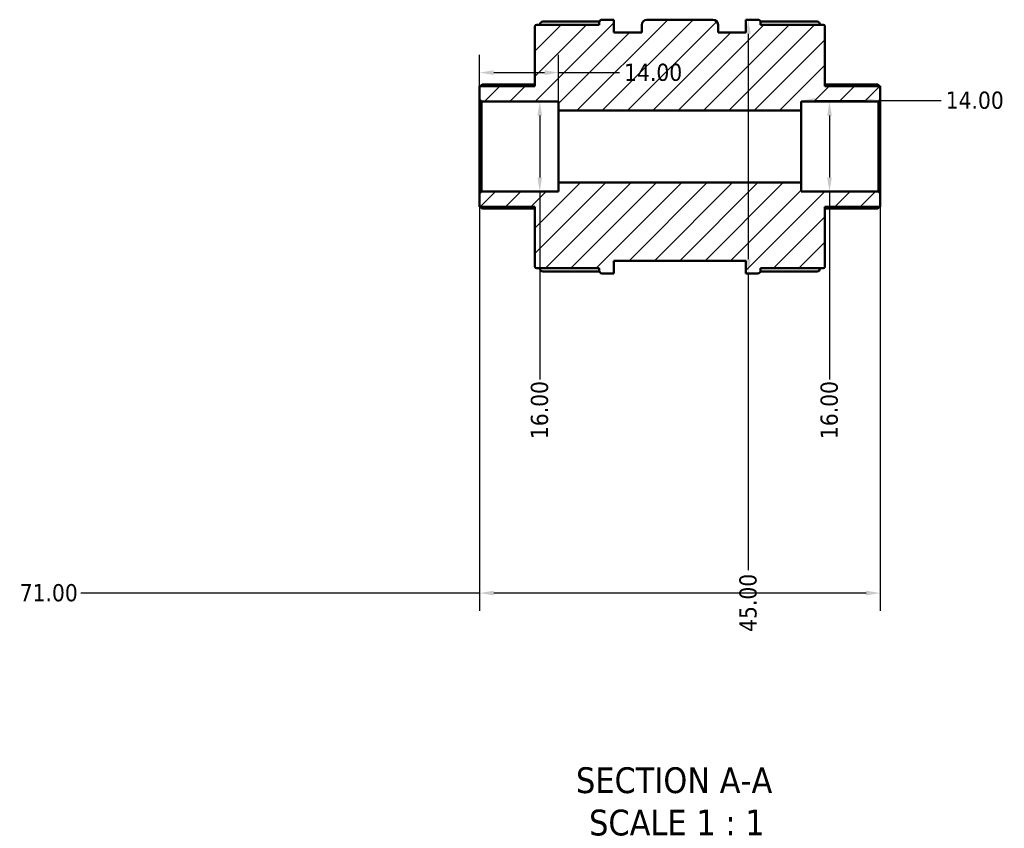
# Model space of a CAD drawing. Header units: millimetres. Extents: x 0 to 901, y -367 to 686.
# Tile 2 of 11: x 335 to 509, y -367 to -224. Entities that reach past the tile are written whole.
import ezdxf

# ---------------------------------------------------------------- set-up
doc = ezdxf.new("R2010")
doc.units = ezdxf.units.MM
for name, color, linetype, lineweight in [('Dimension (ANSI)', 7, 'Continuous', 25), ('Hatch (ANSI)', 7, 'Continuous', 18), ('Symbol (ANSI)', 7, 'Continuous', 25), ('Visible (ANSI)', 7, 'Continuous', 50)]:
    doc.layers.add(name, color=color, linetype=linetype, lineweight=lineweight)
doc.styles.add('Label Text (ANSI)', font='tahoma.ttf')
doc.styles.add('Note Text (ANSI)', font='tahoma.ttf')
doc.dimstyles.new('Default - mm (ANSI)', dxfattribs={"dimtxt": 3.048, "dimasz": 2.5, "dimexe": 3.175, "dimexo": 1.6002, "dimgap": 0.8, "dimtad": 0, "dimtoh": 1, "dimrnd": 1e-08, "dimzin": 4, "dimdsep": 46, "dimtxsty": 'Note Text (ANSI)', "dimcen": 0.09, "dimdle": 10, "dimclrd": 256, "dimclre": 256, "dimclrt": 256, "dimadec": 1, "dimazin": 1, "dimtfac": 1, "dimtofl": 0, "dimtmove": 0, "dimatfit": 3, "dimfxl": 1, "dimtolj": 1, "dimtzin": 4, "dimlwd": -1, "dimlwe": -1, "dimarcsym": 0})

# ---------------------------------------------------------------- blocks, each defined once
blk = doc.blocks.new('*D7')
at = {"layer": 'Defpoints', "color": 0, "transparency": 16777216}
for p in [(430.12, -233.46), (416.12, -238.25), (430.12, -240.17)]:
    blk.add_point(p, dxfattribs=at)
at = {"layer": 'Dimension (ANSI)', "transparency": 16777216}
for p, q in [((416.12, -236.65), (416.12, -230.28)), ((430.12, -238.57), (430.12, -230.28)), ((418.62, -233.46), (427.62, -233.46)), ((430.12, -233.46), (440.93, -233.46))]:
    blk.add_line(p, q, dxfattribs=at)
for points in [[(418.62, -233.04), (418.62, -233.88), (416.12, -233.46)], [(427.62, -233.04), (427.62, -233.88), (430.12, -233.46)]]:
    blk.add_solid(points, dxfattribs=at)
at = {"layer": 'Dimension (ANSI)', "transparency": 16777216, "insert": (441.73, -231.87), "char_height": 3.048, "attachment_point": 1, "style": 'Note Text (ANSI)'}
blk.add_mtext('\\A1;14.00', dxfattribs=at)
blk = doc.blocks.new('*D8')
at = {"layer": 'Defpoints', "color": 0, "transparency": 16777216}
for p in [(426.78, -238.57), (426.78, -254.57), (426.78, -254.57)]:
    blk.add_point(p, dxfattribs=at)
at = {"layer": 'Dimension (ANSI)', "transparency": 16777216}
for p, q in [((426.78, -241.07), (426.78, -252.07)), ((426.78, -254.57), (426.78, -287.87))]:
    blk.add_line(p, q, dxfattribs=at)
for points in [[(426.36, -241.07), (427.19, -241.07), (426.78, -238.57)], [(426.36, -252.07), (427.19, -252.07), (426.78, -254.57)]]:
    blk.add_solid(points, dxfattribs=at)
at = {"layer": 'Dimension (ANSI)', "transparency": 16777216, "insert": (425.19, -298.46), "char_height": 3.048, "attachment_point": 1, "rotation": 90, "style": 'Note Text (ANSI)'}
blk.add_mtext('\\A1;16.00', dxfattribs=at)
blk = doc.blocks.new('*D9')
at = {"layer": 'Defpoints', "color": 0, "transparency": 16777216}
for p in [(478.13, -238.57), (478.13, -254.57), (478.13, -254.57)]:
    blk.add_point(p, dxfattribs=at)
at = {"layer": 'Dimension (ANSI)', "transparency": 16777216}
for p, q in [((478.13, -241.07), (478.13, -252.07)), ((478.13, -254.57), (478.13, -287.87))]:
    blk.add_line(p, q, dxfattribs=at)
for points in [[(477.71, -241.07), (478.55, -241.07), (478.13, -238.57)], [(477.71, -252.07), (478.55, -252.07), (478.13, -254.57)]]:
    blk.add_solid(points, dxfattribs=at)
at = {"layer": 'Dimension (ANSI)', "transparency": 16777216, "insert": (476.54, -298.46), "char_height": 3.048, "attachment_point": 1, "rotation": 90, "style": 'Note Text (ANSI)'}
blk.add_mtext('\\A1;16.00', dxfattribs=at)
blk = doc.blocks.new('*D10')
at = {"layer": 'Defpoints', "color": 0, "transparency": 16777216}
for p in [(487.12, -238.41), (473.12, -246.57), (487.12, -246.57)]:
    blk.add_point(p, dxfattribs=at)
at = {"layer": 'Dimension (ANSI)', "transparency": 16777216}
for p, q in [((475.62, -238.41), (484.62, -238.41)), ((487.12, -238.41), (497.93, -238.41))]:
    blk.add_line(p, q, dxfattribs=at)
for points in [[(475.62, -237.99), (475.62, -238.83), (473.12, -238.41)], [(484.62, -237.99), (484.62, -238.83), (487.12, -238.41)]]:
    blk.add_solid(points, dxfattribs=at)
at = {"layer": 'Dimension (ANSI)', "transparency": 16777216, "insert": (498.73, -236.82), "char_height": 3.048, "attachment_point": 1, "style": 'Note Text (ANSI)'}
blk.add_mtext('\\A1;14.00', dxfattribs=at)
blk = doc.blocks.new('*D11')
at = {"layer": 'Defpoints', "color": 0, "transparency": 16777216}
for p in [(464.38, -224.07), (463.73, -269.07), (464.38, -269.07)]:
    blk.add_point(p, dxfattribs=at)
at = {"layer": 'Dimension (ANSI)', "transparency": 16777216}
for p, q in [((463.73, -226.57), (463.73, -266.57)), ((463.73, -269.07), (463.73, -321.68))]:
    blk.add_line(p, q, dxfattribs=at)
for points in [[(463.32, -226.57), (464.15, -226.57), (463.73, -224.07)], [(463.32, -266.57), (464.15, -266.57), (463.73, -269.07)]]:
    blk.add_solid(points, dxfattribs=at)
at = {"layer": 'Dimension (ANSI)', "transparency": 16777216, "insert": (462.15, -332.65), "char_height": 3.048, "attachment_point": 1, "rotation": 90, "style": 'Note Text (ANSI)'}
blk.add_mtext('\\A1;45.00', dxfattribs=at)
blk = doc.blocks.new('*D12')
at = {"layer": 'Defpoints', "color": 0, "transparency": 16777216}
for p in [(416.12, -254.89), (487.12, -254.89), (416.12, -325.77)]:
    blk.add_point(p, dxfattribs=at)
at = {"layer": 'Dimension (ANSI)', "transparency": 16777216}
for p, q in [((416.12, -256.49), (416.12, -328.94)), ((487.12, -256.49), (487.12, -328.94)), ((416.12, -325.77), (345.45, -325.77)), ((484.62, -325.77), (418.62, -325.77))]:
    blk.add_line(p, q, dxfattribs=at)
for points in [[(418.62, -325.35), (418.62, -326.18), (416.12, -325.77)], [(484.62, -325.35), (484.62, -326.18), (487.12, -325.77)]]:
    blk.add_solid(points, dxfattribs=at)
at = {"layer": 'Dimension (ANSI)', "transparency": 16777216, "insert": (334.6, -324.18), "char_height": 3.048, "attachment_point": 1, "style": 'Note Text (ANSI)'}
blk.add_mtext('\\A1;71.00', dxfattribs=at)

msp = doc.modelspace()

# ---------------------------------------------------------------- hatches: boundary and pattern name
at = {"layer": 'Hatch (ANSI)'}
h = msp.add_hatch(dxfattribs=at)
h.set_pattern_fill('ANSI31', color=256, scale=25.4, style=0)
h.set_pattern_definition([(45, (0, 0), (-2.245064, 2.245064), [])])
edge = h.paths.add_edge_path()
edge.add_ellipse((426.243, -267.847), major_axis=(-0.32, 0), ratio=1, start_angle=0, end_angle=90)
edge.add_line((426.243, -268.167), (437.323, -268.167))
edge.add_line((437.323, -268.167), (437.323, -268.587))
edge.add_ellipse((437.803, -268.587), major_axis=(-0.48, 0), ratio=1, start_angle=0, end_angle=90)
edge.add_line((437.803, -269.067), (439.923, -269.067))
edge.add_line((439.923, -269.067), (439.923, -266.817))
edge.add_line((439.923, -266.817), (463.323, -266.817))
edge.add_line((463.323, -266.817), (463.323, -269.067))
edge.add_line((463.323, -269.067), (465.443, -269.067))
edge.add_ellipse((465.443, -268.587), major_axis=(0, -0.48), ratio=1, start_angle=0, end_angle=90)
edge.add_line((465.923, -268.587), (465.923, -268.167))
edge.add_line((465.923, -268.167), (477.003, -268.167))
edge.add_ellipse((477.003, -267.847), major_axis=(0, -0.32), ratio=1, start_angle=0, end_angle=90)
edge.add_line((477.323, -267.847), (477.323, -257.287))
edge.add_line((477.323, -257.287), (487.123, -257.287))
edge.add_line((487.123, -257.287), (487.123, -254.887))
edge.add_line((487.123, -254.887), (486.803, -254.567))
edge.add_line((486.803, -254.567), (473.123, -254.567))
edge.add_line((473.123, -254.567), (473.123, -252.967))
edge.add_line((473.123, -252.967), (430.123, -252.967))
edge.add_line((430.123, -252.967), (430.123, -254.567))
edge.add_line((430.123, -254.567), (416.443, -254.567))
edge.add_line((416.443, -254.567), (416.123, -254.887))
edge.add_line((416.123, -254.887), (416.123, -257.287))
edge.add_line((416.123, -257.287), (425.923, -257.287))
edge.add_line((425.923, -257.287), (425.923, -267.847))
edge = h.paths.add_edge_path()
edge.add_ellipse((426.243, -225.287), major_axis=(0, 0.32), ratio=1, start_angle=0, end_angle=90)
edge.add_line((425.923, -225.287), (425.923, -235.847))
edge.add_line((425.923, -235.847), (416.123, -235.847))
edge.add_line((416.123, -235.847), (416.123, -238.247))
edge.add_line((416.123, -238.247), (416.443, -238.567))
edge.add_line((416.443, -238.567), (430.123, -238.567))
edge.add_line((430.123, -238.567), (430.123, -240.167))
edge.add_line((430.123, -240.167), (473.123, -240.167))
edge.add_line((473.123, -240.167), (473.123, -238.567))
edge.add_line((473.123, -238.567), (486.803, -238.567))
edge.add_line((486.803, -238.567), (487.123, -238.247))
edge.add_line((487.123, -238.247), (487.123, -235.847))
edge.add_line((487.123, -235.847), (477.323, -235.847))
edge.add_line((477.323, -235.847), (477.323, -225.287))
edge.add_ellipse((477.003, -225.287), major_axis=(0.32, 0), ratio=1, start_angle=0, end_angle=90)
edge.add_line((477.003, -224.967), (465.923, -224.967))
edge.add_line((465.923, -224.967), (465.923, -224.547))
edge.add_ellipse((465.443, -224.547), major_axis=(0.48, 0), ratio=1, start_angle=0, end_angle=90)
edge.add_line((465.443, -224.067), (463.323, -224.067))
edge.add_line((463.323, -224.067), (463.323, -226.317))
edge.add_line((463.323, -226.317), (458.373, -226.317))
edge.add_line((458.373, -226.317), (458.373, -224.967))
edge.add_ellipse((457.473, -224.967), major_axis=(0.9, 0), ratio=1, start_angle=0, end_angle=90)
edge.add_line((457.473, -224.067), (445.773, -224.067))
edge.add_ellipse((445.773, -224.967), major_axis=(0, 0.9), ratio=1, start_angle=0, end_angle=90)
edge.add_line((444.873, -224.967), (444.873, -226.317))
edge.add_line((444.873, -226.317), (439.923, -226.317))
edge.add_line((439.923, -226.317), (439.923, -224.067))
edge.add_line((439.923, -224.067), (437.803, -224.067))
edge.add_ellipse((437.803, -224.547), major_axis=(0, 0.48), ratio=1, start_angle=0, end_angle=90)
edge.add_line((437.323, -224.547), (437.323, -224.967))
edge.add_line((437.323, -224.967), (426.243, -224.967))

# ---------------------------------------------------------------- linework, layer by layer
at = {"layer": 'Visible (ANSI)'}
for p, q in [((437.323, -224.967), (426.243, -224.967)), ((426.823, -224.887), (426.823, -224.967)), ((427.303, -224.407), (437.344, -224.407)), ((437.323, -224.547), (437.323, -224.967)), ((439.923, -224.067), (437.803, -224.067)), ((439.923, -226.317), (439.923, -224.067)), ((444.873, -224.967), (444.873, -226.317)), ((457.473, -224.067), (445.773, -224.067)), ((458.373, -226.317), (458.373, -224.967)), ((465.443, -224.067), (463.323, -224.067)), ((463.323, -224.067), (463.323, -226.317)), ((465.902, -224.407), (475.943, -224.407)), ((465.923, -224.967), (465.923, -224.547)), ((477.003, -224.967), (465.923, -224.967)), ((476.423, -224.967), (476.423, -224.887)), ((425.923, -225.287), (425.923, -235.847)), ((444.873, -226.317), (439.923, -226.317)), ((463.323, -226.317), (458.373, -226.317)), ((477.323, -235.847), (477.323, -225.287)), ((416.595, -235.569), (425.923, -235.569)), ((477.323, -235.569), (486.652, -235.569)), ((425.923, -235.847), (416.123, -235.847)), ((416.123, -235.847), (416.123, -238.247)), ((487.123, -235.847), (477.323, -235.847)), ((487.123, -238.247), (487.123, -235.847)), ((416.123, -238.247), (416.443, -238.567)), ((416.123, -238.247), (416.123, -254.887)), ((416.443, -238.567), (430.123, -238.567)), ((416.443, -254.567), (416.443, -238.567)), ((430.123, -238.567), (430.123, -240.167)), ((473.123, -240.167), (473.123, -238.567)), ((473.123, -238.567), (486.803, -238.567)), ((486.803, -238.567), (487.123, -238.247)), ((486.803, -238.567), (486.803, -254.567)), ((487.123, -254.887), (487.123, -238.247)), ((430.123, -240.167), (473.123, -240.167)), ((430.123, -252.967), (430.123, -240.167)), ((473.123, -252.967), (473.123, -240.167)), ((473.123, -252.967), (430.123, -252.967)), ((430.123, -252.967), (430.123, -254.567)), ((473.123, -254.567), (473.123, -252.967)), ((416.443, -254.567), (416.123, -254.887)), ((430.123, -254.567), (416.443, -254.567)), ((486.803, -254.567), (473.123, -254.567)), ((487.123, -254.887), (486.803, -254.567)), ((416.123, -254.887), (416.123, -257.287)), ((487.123, -257.287), (487.123, -254.887)), ((416.123, -257.287), (425.923, -257.287)), ((425.923, -257.565), (416.595, -257.565)), ((425.923, -257.287), (425.923, -267.847)), ((477.323, -267.847), (477.323, -257.287)), ((477.323, -257.287), (487.123, -257.287)), ((486.652, -257.565), (477.323, -257.565)), ((439.923, -269.067), (439.923, -266.817)), ((439.923, -266.817), (463.323, -266.817)), ((463.323, -266.817), (463.323, -269.067)), ((426.243, -268.167), (437.323, -268.167)), ((426.823, -268.167), (426.823, -268.247)), ((437.344, -268.727), (427.303, -268.727)), ((437.323, -268.167), (437.323, -268.587)), ((475.943, -268.727), (465.902, -268.727)), ((465.923, -268.587), (465.923, -268.167)), ((465.923, -268.167), (477.003, -268.167)), ((476.423, -268.247), (476.423, -268.167)), ((437.803, -269.067), (439.923, -269.067)), ((463.323, -269.067), (465.443, -269.067))]:
    msp.add_line(p, q, dxfattribs=at)
for centre, radius, start, end in [((426.243, -225.287), 0.32, 90, 180), ((427.303, -224.887), 0.48, 90, 180), ((437.803, -224.547), 0.48, 90, 180), ((445.773, -224.967), 0.9, 90, 180), ((457.473, -224.967), 0.9, 0, 90), ((465.443, -224.547), 0.48, 0, 90), ((475.943, -224.887), 0.48, 0, 90), ((477.003, -225.287), 0.32, 0, 90), ((426.243, -267.847), 0.32, 180, 270), ((427.303, -268.247), 0.48, 180, 270), ((437.803, -268.587), 0.48, 180, 270), ((465.443, -268.587), 0.48, 270, 0), ((475.943, -268.247), 0.48, 270, 0), ((477.003, -267.847), 0.32, 270, 0)]:
    msp.add_arc(centre, radius, start, end, dxfattribs=at)
for points, knots in [([(416.595, -235.569), (416.594, -235.569), (416.593, -235.569), (416.586, -235.57), (416.576, -235.574), (416.537, -235.597), (416.499, -235.625), (416.413, -235.696), (416.355, -235.746), (416.279, -235.817), (416.263, -235.832), (416.248, -235.847)], [0.09982568, 0.09982568, 0.09982568, 0.09982568, 0.100718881, 0.100718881, 0.110926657, 0.110926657, 0.131342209, 0.131342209, 0.15618221, 0.15618221, 0.162612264, 0.162612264, 0.162612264, 0.162612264]), ([(486.999, -235.847), (486.983, -235.832), (486.967, -235.817), (486.891, -235.746), (486.834, -235.696), (486.747, -235.625), (486.71, -235.597), (486.671, -235.574), (486.661, -235.57), (486.653, -235.569), (486.652, -235.569), (486.652, -235.569)], [0.189486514, 0.189486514, 0.189486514, 0.189486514, 0.195916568, 0.195916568, 0.220756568, 0.220756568, 0.24117212, 0.24117212, 0.251379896, 0.251379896, 0.252273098, 0.252273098, 0.252273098, 0.252273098]), ([(416.248, -257.287), (416.263, -257.302), (416.279, -257.317), (416.355, -257.387), (416.413, -257.438), (416.499, -257.509), (416.537, -257.537), (416.576, -257.56), (416.586, -257.564), (416.593, -257.565), (416.594, -257.565), (416.595, -257.565)], [0.189486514, 0.189486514, 0.189486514, 0.189486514, 0.195916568, 0.195916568, 0.220756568, 0.220756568, 0.24117212, 0.24117212, 0.251379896, 0.251379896, 0.252273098, 0.252273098, 0.252273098, 0.252273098]), ([(486.652, -257.565), (486.652, -257.565), (486.653, -257.565), (486.661, -257.564), (486.671, -257.56), (486.71, -257.537), (486.747, -257.509), (486.834, -257.438), (486.891, -257.387), (486.967, -257.317), (486.983, -257.302), (486.999, -257.287)], [0.09982568, 0.09982568, 0.09982568, 0.09982568, 0.100718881, 0.100718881, 0.110926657, 0.110926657, 0.131342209, 0.131342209, 0.15618221, 0.15618221, 0.162612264, 0.162612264, 0.162612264, 0.162612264])]:
    msp.add_open_spline(points, degree=3, knots=knots, dxfattribs=at)

# ---------------------------------------------------------------- texts
at = {"layer": 'Symbol (ANSI)', "char_height": 4.572, "attachment_point": 7, "style": 'Label Text (ANSI)'}
for s, insert in [('SECTION A-A', (433.199, -361.332)), ('SCALE 1 : 1', (435.518, -368.844))]:
    msp.add_mtext(s, dxfattribs=dict(at, insert=insert))

# ---------------------------------------------------------------- dimensions: what is measured, and where the dimension line sits
at = {"layer": 'Dimension (ANSI)'}
for base, p1, p2, angle, override, picture, middle in [((463.734, -269.067), (464.383, -224.067), (464.383, -269.067), 90, {"dimtoh": 0, "dimdec": 2, "dimse1": 1, "dimse2": 1, "dimtp": 0, "dimtm": 0, "dimtdec": 2, "dimatfit": 2}, '*D11', (463.734, -327.567)), ((487.123, -238.411), (473.123, -246.567), (487.123, -246.567), 180, {"dimtoh": 0, "dimdec": 2, "dimse1": 1, "dimse2": 1, "dimtp": 0, "dimtm": 0, "dimtdec": 2, "dimatfit": 2}, '*D10', (503.623, -238.411)), ((426.778, -254.567), (426.778, -238.567), (426.778, -254.567), 270, {"dimtoh": 0, "dimdec": 2, "dimse1": 1, "dimse2": 1, "dimtp": 0, "dimtm": 0, "dimtdec": 2, "dimatfit": 2}, '*D8', (426.778, -293.567)), ((478.131, -254.567), (478.131, -238.567), (478.131, -254.567), 270, {"dimtoh": 0, "dimdec": 2, "dimse1": 1, "dimse2": 1, "dimtp": 0, "dimtm": 0, "dimtdec": 2, "dimatfit": 2}, '*D9', (478.131, -293.567)), ((416.123, -325.767), (487.123, -254.887), (416.123, -254.887), 180, {"dimtoh": 0, "dimdec": 2, "dimtp": 0, "dimtm": 0, "dimtdec": 2, "dimatfit": 2}, '*D12', (339.623, -325.767))]:
    dim = msp.add_linear_dim(base=base, p1=p1, p2=p2, angle=angle, dimstyle='Default - mm (ANSI)', override=override, dxfattribs=at)
    dim.commit()
    dim.dimension.update_dxf_attribs({"geometry": picture, "text_midpoint": middle, "dimtype": 160})
dim = msp.add_linear_dim(base=(430.123, -233.459), p1=(416.123, -238.247), p2=(430.123, -240.167), dimstyle='Default - mm (ANSI)', override={"dimtoh": 0, "dimdec": 2, "dimtp": 0, "dimtm": 0, "dimtdec": 2, "dimatfit": 2}, dxfattribs=at)
dim.commit()
dim.dimension.update_dxf_attribs({"geometry": '*D7', "text_midpoint": (446.623, -233.459), "dimtype": 160})

doc.saveas('drawing.dxf')
